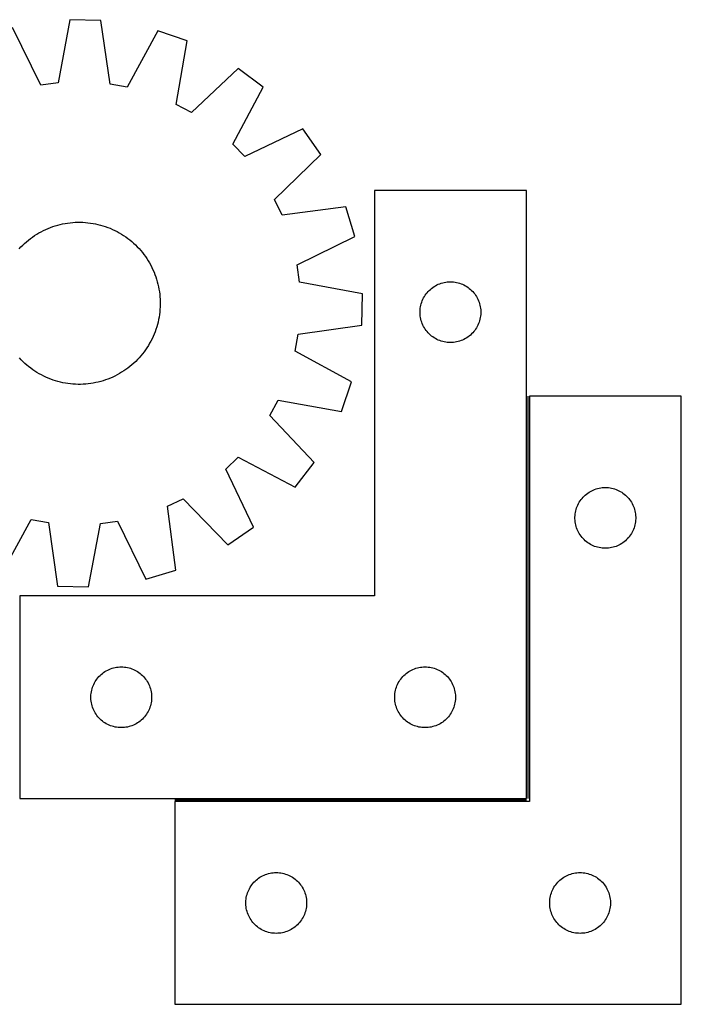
# Model space of a CAD drawing. Header units: millimetres. Extents: x 7 to 1493, y 7 to 496.
# Tile 5 of 5: x 1167 to 1493, y 11 to 496. Entities that reach past the tile are written whole.
import ezdxf

# ---------------------------------------------------------------- set-up
doc = ezdxf.new("R2010")
doc.units = ezdxf.units.MM
doc.layers.add('COMMON', color=5, linetype='CONTINUOUS', true_color=0x0000ff)
doc.layers.add('CUT', color=7, linetype='CONTINUOUS', true_color=0x000000)

msp = doc.modelspace()

# ---------------------------------------------------------------- linework, layer by layer
at = {"layer": 'COMMON'}
for p, q in [((1417.611038, 310.509064), (1417.611038, 112.009065)), ((1416.861038, 111.259065), (1243.361039, 111.259065))]:
    msp.add_line(p, q, dxfattribs=at)
at = {"layer": 'CUT'}
for p, q in [((1191.46669, 496.320913), (1185.639786, 465.095572)), ((1206.849054, 495.984148), (1191.46669, 496.320913)), ((1211.303804, 464.533712), (1206.849054, 495.984148)), ((1177.143677, 463.939932), (1163.188239, 492.474481)), ((1234.932072, 490.9038), (1219.741196, 463.007348)), ((1249.457504, 485.830106), (1234.932072, 490.9038)), ((1243.975503, 454.54237), (1249.457504, 485.830106)), ((1274.596127, 472.320278), (1251.528268, 450.483415)), ((1286.842776, 463.006303), (1274.596127, 472.320278)), ((1185.639786, 465.095572), (1177.143677, 463.939932)), ((1219.741196, 463.007348), (1211.303804, 464.533712)), ((1271.960641, 434.943929), (1286.842776, 463.006303)), ((1251.528268, 450.483415), (1243.975503, 454.54237)), ((1306.576261, 442.389431), (1277.889461, 428.749701)), ((1315.34534, 429.746892), (1306.576261, 442.389431)), ((1277.889461, 428.749701), (1271.960641, 434.943929)), ((1292.519838, 407.656821), (1315.34534, 429.746892)), ((1416.861038, 412.009065), (1341.861038, 412.009065)), ((1341.861038, 412.009065), (1341.861038, 212.009065)), ((1416.861038, 112.009065), (1416.861038, 412.009065)), ((1296.244359, 399.933654), (1292.519838, 407.656821)), ((1327.742036, 404.0411), (1296.244359, 399.933654)), ((1332.175166, 389.307536), (1327.742036, 404.0411)), ((1180.729105, 393.327073), (1181.896673, 393.791606)), ((1181.896673, 393.791606), (1183.078256, 394.219236)), ((1183.078256, 394.219236), (1184.272689, 394.609541)), ((1184.272689, 394.609541), (1185.478792, 394.962134)), ((1185.478792, 394.962134), (1186.695375, 395.27667)), ((1186.695375, 395.27667), (1187.921238, 395.552836)), ((1187.921238, 395.552836), (1189.15517, 395.790361)), ((1189.15517, 395.790361), (1190.395954, 395.98901)), ((1190.395954, 395.98901), (1191.642366, 396.148586)), ((1191.642366, 396.148586), (1192.893175, 396.268934)), ((1192.893175, 396.268934), (1194.147147, 396.349933)), ((1194.147147, 396.349933), (1195.403045, 396.391504)), ((1195.403045, 396.391504), (1196.659628, 396.393605)), ((1196.659628, 396.393605), (1197.915658, 396.356236)), ((1197.915658, 396.356236), (1199.169894, 396.279432)), ((1199.169894, 396.279432), (1200.421098, 396.163269)), ((1200.421098, 396.163269), (1201.668037, 396.007863)), ((1201.668037, 396.007863), (1202.909479, 395.813365)), ((1202.909479, 395.813365), (1204.144199, 395.57997)), ((1204.144199, 395.57997), (1205.370978, 395.307905)), ((1205.370978, 395.307905), (1206.588607, 394.997441)), ((1206.588607, 394.997441), (1207.795882, 394.648884)), ((1207.795882, 394.648884), (1208.991614, 394.262577)), ((1208.991614, 394.262577), (1210.174621, 393.838902)), ((1210.174621, 393.838902), (1211.343737, 393.378277)), ((1172.027954, 388.344718), (1173.043316, 389.085019)), ((1173.043316, 389.085019), (1174.081431, 389.793062)), ((1174.081431, 389.793062), (1175.141273, 390.468148)), ((1175.141273, 390.468148), (1176.221798, 391.10961)), ((1176.221798, 391.10961), (1177.321938, 391.716816)), ((1177.321938, 391.716816), (1178.440608, 392.289165)), ((1178.440608, 392.289165), (1179.576704, 392.826094)), ((1179.576704, 392.826094), (1180.729105, 393.327073)), ((1211.343737, 393.378277), (1212.497807, 392.881156)), ((1212.497807, 392.881156), (1213.635692, 392.34803)), ((1213.635692, 392.34803), (1214.756271, 391.779426)), ((1214.756271, 391.779426), (1215.858436, 391.175904)), ((1215.858436, 391.175904), (1216.9411, 390.53806)), ((1216.9411, 390.53806), (1218.003195, 389.866523)), ((1218.003195, 389.866523), (1219.043672, 389.161957)), ((1219.043672, 389.161957), (1220.061505, 388.425056)), ((1303.640616, 375.352098), (1332.175166, 389.307536)), ((1166.468002, 383.268526), (1167.32666, 384.185974)), ((1167.32666, 384.185974), (1168.213713, 385.075999)), ((1168.213713, 385.075999), (1169.128284, 385.937722)), ((1169.128284, 385.937722), (1170.069472, 386.770292)), ((1170.069472, 386.770292), (1171.036346, 387.572888)), ((1171.036346, 387.572888), (1172.027954, 388.344718)), ((1220.061505, 388.425056), (1221.055689, 387.656547)), ((1221.055689, 387.656547), (1222.025243, 386.85719)), ((1222.025243, 386.85719), (1222.96921, 386.027773)), ((1222.96921, 386.027773), (1223.886659, 385.169114)), ((1223.886659, 385.169114), (1224.776684, 384.282062)), ((1224.776684, 384.282062), (1225.638406, 383.36749)), ((1225.638406, 383.36749), (1226.470977, 382.426303)), ((1226.470977, 382.426303), (1227.273573, 381.459428)), ((1227.273573, 381.459428), (1228.045402, 380.467821)), ((1228.045402, 380.467821), (1228.785704, 379.452458)), ((1228.785704, 379.452458), (1229.493747, 378.414344)), ((1229.493747, 378.414344), (1230.168833, 377.354501)), ((1230.168833, 377.354501), (1230.810295, 376.273977)), ((1230.810295, 376.273977), (1231.4175, 375.173837)), ((1231.4175, 375.173837), (1231.98985, 374.055167)), ((1304.796256, 366.855989), (1303.640616, 375.352098)), ((1231.98985, 374.055167), (1232.526779, 372.919071)), ((1232.526779, 372.919071), (1233.027757, 371.76667)), ((1233.027757, 371.76667), (1233.49229, 370.599102)), ((1233.49229, 370.599102), (1233.91992, 369.417518)), ((1233.91992, 369.417518), (1234.310225, 368.223086)), ((1234.310225, 368.223086), (1234.662819, 367.016983)), ((1234.662819, 367.016983), (1234.977354, 365.8004)), ((1234.977354, 365.8004), (1235.25352, 364.574537)), ((1235.25352, 364.574537), (1235.491045, 363.340605)), ((1336.021597, 361.029085), (1304.796256, 366.855989)), ((1370.669721, 364.23449), (1371.310595, 364.665699)), ((1371.310595, 364.665699), (1371.972817, 365.063344)), ((1371.972817, 365.063344), (1372.654631, 365.426371)), ((1372.654631, 365.426371), (1373.354229, 365.753819)), ((1373.354229, 365.753819), (1374.069757, 366.044817)), ((1374.069757, 366.044817), (1374.799315, 366.298596)), ((1374.799315, 366.298596), (1375.540971, 366.514481)), ((1375.540971, 366.514481), (1376.292757, 366.6919)), ((1376.292757, 366.6919), (1377.052679, 366.830384)), ((1377.052679, 366.830384), (1377.818723, 366.929563)), ((1377.818723, 366.929563), (1378.588856, 366.989176)), ((1378.588856, 366.989176), (1379.361038, 367.009065)), ((1379.361038, 367.009065), (1380.133219, 366.989176)), ((1380.133219, 366.989176), (1380.903353, 366.929563)), ((1380.903353, 366.929563), (1381.669396, 366.830384)), ((1381.669396, 366.830384), (1382.429319, 366.6919)), ((1382.429319, 366.6919), (1383.181105, 366.514481)), ((1383.181105, 366.514481), (1383.92276, 366.298596)), ((1383.92276, 366.298596), (1384.652319, 366.044817)), ((1384.652319, 366.044817), (1385.367846, 365.753819)), ((1385.367846, 365.753819), (1386.067445, 365.426371)), ((1386.067445, 365.426371), (1386.749259, 365.063344)), ((1386.749259, 365.063344), (1387.411481, 364.665699)), ((1387.411481, 364.665699), (1388.052354, 364.23449)), ((1235.491045, 363.340605), (1235.689694, 362.099821)), ((1235.689694, 362.099821), (1235.849271, 360.853409)), ((1235.849271, 360.853409), (1235.969618, 359.6026)), ((1235.969618, 359.6026), (1236.050617, 358.348628)), ((1335.684833, 345.64672), (1336.021597, 361.029085)), ((1366.120856, 359.058716), (1366.501318, 359.730957)), ((1366.501318, 359.730957), (1366.915883, 360.382721)), ((1366.915883, 360.382721), (1367.363449, 361.012279)), ((1367.363449, 361.012279), (1367.842831, 361.617963)), ((1367.842831, 361.617963), (1368.352757, 362.198165)), ((1368.352757, 362.198165), (1368.891875, 362.751348)), ((1368.891875, 362.751348), (1369.458756, 363.276044)), ((1369.458756, 363.276044), (1370.051896, 363.770862)), ((1370.051896, 363.770862), (1370.669721, 364.23449)), ((1388.052354, 364.23449), (1388.67018, 363.770862)), ((1388.67018, 363.770862), (1389.26332, 363.276044)), ((1389.26332, 363.276044), (1389.8302, 362.751348)), ((1389.8302, 362.751348), (1390.369318, 362.198165)), ((1390.369318, 362.198165), (1390.879244, 361.617963)), ((1390.879244, 361.617963), (1391.358626, 361.012279)), ((1391.358626, 361.012279), (1391.806193, 360.382721)), ((1391.806193, 360.382721), (1392.220757, 359.730957)), ((1392.220757, 359.730957), (1392.60122, 359.058716)), ((1236.050617, 358.348628), (1236.092188, 357.09273)), ((1236.09429, 355.836147), (1236.05692, 354.580117)), ((1236.092188, 357.09273), (1236.09429, 355.836147)), ((1364.485198, 353.93504), (1364.604069, 354.698277)), ((1364.604069, 354.698277), (1364.762072, 355.454381)), ((1364.762072, 355.454381), (1364.95879, 356.20135)), ((1364.95879, 356.20135), (1365.193699, 356.937201)), ((1365.193699, 356.937201), (1365.466178, 357.659984)), ((1365.466178, 357.659984), (1365.775504, 358.367781)), ((1365.775504, 358.367781), (1366.120856, 359.058716)), ((1392.60122, 359.058716), (1392.946572, 358.367781)), ((1392.946572, 358.367781), (1393.255897, 357.659984)), ((1393.255897, 357.659984), (1393.528376, 356.937201)), ((1393.528376, 356.937201), (1393.763286, 356.20135)), ((1393.763286, 356.20135), (1393.960003, 355.454381)), ((1393.960003, 355.454381), (1394.118007, 354.698277)), ((1394.118007, 354.698277), (1394.236878, 353.93504)), ((1235.708547, 350.827738), (1235.51405, 349.586296)), ((1235.863954, 352.074676), (1235.708547, 350.827738)), ((1235.980116, 353.325881), (1235.863954, 352.074676)), ((1236.05692, 354.580117), (1235.980116, 353.325881)), ((1364.366011, 352.395284), (1364.405775, 353.166697)), ((1364.366011, 351.622846), (1364.366011, 352.395284)), ((1364.405775, 350.851433), (1364.366011, 351.622846)), ((1364.405775, 353.166697), (1364.485198, 353.93504)), ((1364.485198, 350.08309), (1364.405775, 350.851433)), ((1364.604069, 349.319854), (1364.485198, 350.08309)), ((1394.236878, 350.08309), (1394.118007, 349.319854)), ((1394.236878, 353.93504), (1394.316301, 353.166697)), ((1394.316301, 350.851433), (1394.236878, 350.08309)), ((1394.316301, 353.166697), (1394.356065, 352.395284)), ((1394.356065, 351.622846), (1394.316301, 350.851433)), ((1394.356065, 352.395284), (1394.356065, 351.622846)), ((1234.698126, 345.907168), (1234.349568, 344.699893)), ((1235.00859, 347.124797), (1234.698126, 345.907168)), ((1235.280654, 348.351576), (1235.00859, 347.124797)), ((1235.51405, 349.586296), (1235.280654, 348.351576)), ((1304.234396, 341.191971), (1335.684833, 345.64672)), ((1364.762072, 348.563749), (1364.604069, 349.319854)), ((1364.95879, 347.816781), (1364.762072, 348.563749)), ((1365.193699, 347.080929), (1364.95879, 347.816781)), ((1365.466178, 346.358147), (1365.193699, 347.080929)), ((1365.775504, 345.650349), (1365.466178, 346.358147)), ((1366.120856, 344.959414), (1365.775504, 345.650349)), ((1366.501318, 344.287173), (1366.120856, 344.959414)), ((1392.60122, 344.959414), (1392.220757, 344.287173)), ((1392.946572, 345.650349), (1392.60122, 344.959414)), ((1393.255897, 346.358147), (1392.946572, 345.650349)), ((1393.528376, 347.080929), (1393.255897, 346.358147)), ((1393.763286, 347.816781), (1393.528376, 347.080929)), ((1393.960003, 348.563749), (1393.763286, 347.816781)), ((1394.118007, 349.319854), (1393.960003, 348.563749)), ((1233.078961, 341.152038), (1232.581841, 339.997968)), ((1233.539586, 342.321154), (1233.078961, 341.152038)), ((1233.963261, 343.504161), (1233.539586, 342.321154)), ((1234.349568, 344.699893), (1233.963261, 343.504161)), ((1302.708033, 332.754579), (1304.234396, 341.191971)), ((1366.915883, 343.635409), (1366.501318, 344.287173)), ((1367.363449, 343.005851), (1366.915883, 343.635409)), ((1367.842831, 342.400167), (1367.363449, 343.005851)), ((1368.352757, 341.819965), (1367.842831, 342.400167)), ((1368.891875, 341.266782), (1368.352757, 341.819965)), ((1369.458756, 340.742086), (1368.891875, 341.266782)), ((1370.051896, 340.247268), (1369.458756, 340.742086)), ((1370.669721, 339.78364), (1370.051896, 340.247268)), ((1388.67018, 340.247268), (1388.052354, 339.78364)), ((1389.26332, 340.742086), (1388.67018, 340.247268)), ((1389.8302, 341.266782), (1389.26332, 340.742086)), ((1390.369318, 341.819965), (1389.8302, 341.266782)), ((1390.879244, 342.400167), (1390.369318, 341.819965)), ((1391.358626, 343.005851), (1390.879244, 342.400167)), ((1391.806193, 343.635409), (1391.358626, 343.005851)), ((1392.220757, 344.287173), (1391.806193, 343.635409)), ((1230.238744, 335.554675), (1229.567208, 334.49258)), ((1230.876588, 336.637339), (1230.238744, 335.554675)), ((1231.48011, 337.739504), (1230.876588, 336.637339)), ((1232.048715, 338.860082), (1231.48011, 337.739504)), ((1232.581841, 339.997968), (1232.048715, 338.860082)), ((1371.310595, 339.352432), (1370.669721, 339.78364)), ((1371.972817, 338.954787), (1371.310595, 339.352432)), ((1372.654631, 338.591759), (1371.972817, 338.954787)), ((1373.354229, 338.264312), (1372.654631, 338.591759)), ((1374.069757, 337.973313), (1373.354229, 338.264312)), ((1374.799315, 337.719534), (1374.069757, 337.973313)), ((1375.540971, 337.503649), (1374.799315, 337.719534)), ((1376.292757, 337.32623), (1375.540971, 337.503649)), ((1377.052679, 337.187747), (1376.292757, 337.32623)), ((1377.818723, 337.088567), (1377.052679, 337.187747)), ((1378.588856, 337.028954), (1377.818723, 337.088567)), ((1379.361038, 337.009065), (1378.588856, 337.028954)), ((1380.133219, 337.028954), (1379.361038, 337.009065)), ((1380.903353, 337.088567), (1380.133219, 337.028954)), ((1381.669396, 337.187747), (1380.903353, 337.088567)), ((1382.429319, 337.32623), (1381.669396, 337.187747)), ((1383.181105, 337.503649), (1382.429319, 337.32623)), ((1383.92276, 337.719534), (1383.181105, 337.503649)), ((1384.652319, 337.973313), (1383.92276, 337.719534)), ((1385.367846, 338.264312), (1384.652319, 337.973313)), ((1386.067445, 338.591759), (1385.367846, 338.264312)), ((1386.749259, 338.954787), (1386.067445, 338.591759)), ((1387.411481, 339.352432), (1386.749259, 338.954787)), ((1388.052354, 339.78364), (1387.411481, 339.352432)), ((1226.557875, 330.470532), (1225.728457, 329.526565)), ((1227.357232, 331.440086), (1226.557875, 330.470532)), ((1228.12574, 332.43427), (1227.357232, 331.440086)), ((1228.862641, 333.452103), (1228.12574, 332.43427)), ((1229.567208, 334.49258), (1228.862641, 333.452103)), ((1330.604485, 317.563702), (1302.708033, 332.754579)), ((1167.419775, 328.513029), (1166.558053, 329.4276)), ((1168.3098, 327.625976), (1167.419775, 328.513029)), ((1169.227249, 326.767317), (1168.3098, 327.625976)), ((1170.171216, 325.9379), (1169.227249, 326.767317)), ((1171.14077, 325.138543), (1170.171216, 325.9379)), ((1222.126987, 326.024798), (1221.160113, 325.222202)), ((1223.068175, 326.857368), (1222.126987, 326.024798)), ((1223.982746, 327.719091), (1223.068175, 326.857368)), ((1224.869799, 328.609116), (1223.982746, 327.719091)), ((1225.728457, 329.526565), (1224.869799, 328.609116)), ((1172.134954, 324.370035), (1171.14077, 325.138543)), ((1173.152787, 323.633134), (1172.134954, 324.370035)), ((1174.193264, 322.928567), (1173.152787, 323.633134)), ((1175.255359, 322.25703), (1174.193264, 322.928567)), ((1176.338023, 321.619186), (1175.255359, 322.25703)), ((1177.440188, 321.015664), (1176.338023, 321.619186)), ((1178.560767, 320.44706), (1177.440188, 321.015664)), ((1214.874521, 321.078275), (1213.755851, 320.505925)), ((1215.974661, 321.68548), (1214.874521, 321.078275)), ((1217.055186, 322.326942), (1215.974661, 321.68548)), ((1218.115028, 323.002028), (1217.055186, 322.326942)), ((1219.153143, 323.710071), (1218.115028, 323.002028)), ((1220.168505, 324.450373), (1219.153143, 323.710071)), ((1221.160113, 325.222202), (1220.168505, 324.450373)), ((1179.698652, 319.913934), (1178.560767, 320.44706)), ((1180.852723, 319.416813), (1179.698652, 319.913934)), ((1182.021838, 318.956188), (1180.852723, 319.416813)), ((1183.204845, 318.532513), (1182.021838, 318.956188)), ((1184.400577, 318.146206), (1183.204845, 318.532513)), ((1185.607853, 317.797649), (1184.400577, 318.146206)), ((1186.825481, 317.487185), (1185.607853, 317.797649)), ((1188.05226, 317.215121), (1186.825481, 317.487185)), ((1189.28698, 316.981725), (1188.05226, 317.215121)), ((1190.528422, 316.787228), (1189.28698, 316.981725)), ((1191.775361, 316.631821), (1190.528422, 316.787228)), ((1193.026565, 316.515659), (1191.775361, 316.631821)), ((1194.280801, 316.438855), (1193.026565, 316.515659)), ((1195.536831, 316.401485), (1194.280801, 316.438855)), ((1196.793415, 316.403587), (1195.536831, 316.401485)), ((1198.049312, 316.445158), (1196.793415, 316.403587)), ((1199.303284, 316.526157), (1198.049312, 316.445158)), ((1200.554093, 316.646504), (1199.303284, 316.526157)), ((1201.800505, 316.806081), (1200.554093, 316.646504)), ((1203.041289, 317.00473), (1201.800505, 316.806081)), ((1204.275221, 317.242254), (1203.041289, 317.00473)), ((1205.501084, 317.518421), (1204.275221, 317.242254)), ((1206.717667, 317.832956), (1205.501084, 317.518421)), ((1207.92377, 318.18555), (1206.717667, 317.832956)), ((1209.118203, 318.575854), (1207.92377, 318.18555)), ((1210.299786, 319.003484), (1209.118203, 318.575854)), ((1211.467354, 319.468018), (1210.299786, 319.003484)), ((1212.619755, 319.968996), (1211.467354, 319.468018)), ((1213.755851, 320.505925), (1212.619755, 319.968996)), ((1325.53079, 303.038271), (1330.604485, 317.563702)), ((1290.184099, 300.967507), (1294.243055, 308.520272)), ((1294.243055, 308.520272), (1325.53079, 303.038271)), ((1493.361039, 310.509064), (1418.361039, 310.509064)), ((1418.361039, 310.509064), (1418.361039, 110.509064)), ((1493.361039, 10.509064), (1493.361039, 310.509064)), ((1312.020963, 277.899647), (1290.184099, 300.967507)), ((1268.450385, 274.606313), (1274.644614, 280.535133)), ((1274.644614, 280.535133), (1302.706987, 265.652998)), ((1302.706987, 265.652998), (1312.020963, 277.899647)), ((1282.090116, 245.919513), (1268.450385, 274.606313)), ((1446.551897, 262.270861), (1447.169722, 262.734489)), ((1447.169722, 262.734489), (1447.810596, 263.165698)), ((1447.810596, 263.165698), (1448.472818, 263.563343)), ((1448.472818, 263.563343), (1449.154632, 263.92637)), ((1449.154632, 263.92637), (1449.85423, 264.253818)), ((1449.85423, 264.253818), (1450.569758, 264.544816)), ((1450.569758, 264.544816), (1451.299316, 264.798595)), ((1451.299316, 264.798595), (1452.040972, 265.01448)), ((1452.040972, 265.01448), (1452.792758, 265.191899)), ((1452.792758, 265.191899), (1453.55268, 265.330383)), ((1453.55268, 265.330383), (1454.318724, 265.429562)), ((1454.318724, 265.429562), (1455.088857, 265.489175)), ((1455.088857, 265.489175), (1455.861039, 265.509064)), ((1455.861039, 265.509064), (1456.63322, 265.489175)), ((1456.63322, 265.489175), (1457.403354, 265.429562)), ((1457.403354, 265.429562), (1458.169397, 265.330383)), ((1458.169397, 265.330383), (1458.92932, 265.191899)), ((1458.92932, 265.191899), (1459.681106, 265.01448)), ((1459.681106, 265.01448), (1460.422761, 264.798595)), ((1460.422761, 264.798595), (1461.15232, 264.544816)), ((1461.15232, 264.544816), (1461.867847, 264.253818)), ((1461.867847, 264.253818), (1462.567446, 263.92637)), ((1462.567446, 263.92637), (1463.24926, 263.563343)), ((1463.24926, 263.563343), (1463.911482, 263.165698)), ((1463.911482, 263.165698), (1464.552355, 262.734489)), ((1464.552355, 262.734489), (1465.170181, 262.270861)), ((1239.634338, 256.251416), (1247.357506, 259.975936)), ((1247.357506, 259.975936), (1269.447576, 237.150435)), ((1442.275505, 256.86778), (1442.620857, 257.558715)), ((1442.620857, 257.558715), (1443.001319, 258.230956)), ((1443.001319, 258.230956), (1443.415884, 258.88272)), ((1443.415884, 258.88272), (1443.86345, 259.512278)), ((1443.86345, 259.512278), (1444.342832, 260.117962)), ((1444.342832, 260.117962), (1444.852758, 260.698164)), ((1444.852758, 260.698164), (1445.391876, 261.251347)), ((1445.391876, 261.251347), (1445.958757, 261.776043)), ((1445.958757, 261.776043), (1446.551897, 262.270861)), ((1465.170181, 262.270861), (1465.763321, 261.776043)), ((1465.763321, 261.776043), (1466.330201, 261.251347)), ((1466.330201, 261.251347), (1466.869319, 260.698164)), ((1466.869319, 260.698164), (1467.379245, 260.117962)), ((1467.379245, 260.117962), (1467.858627, 259.512278)), ((1467.858627, 259.512278), (1468.306194, 258.88272)), ((1468.306194, 258.88272), (1468.720758, 258.230956)), ((1468.720758, 258.230956), (1469.101221, 257.558715)), ((1469.101221, 257.558715), (1469.446573, 256.86778)), ((1243.741784, 224.753739), (1239.634338, 256.251416)), ((1440.985199, 252.435039), (1441.10407, 253.198276)), ((1441.10407, 253.198276), (1441.262073, 253.95438)), ((1441.262073, 253.95438), (1441.458791, 254.701349)), ((1441.458791, 254.701349), (1441.6937, 255.4372)), ((1441.6937, 255.4372), (1441.966179, 256.159983)), ((1441.966179, 256.159983), (1442.275505, 256.86778)), ((1469.446573, 256.86778), (1469.755898, 256.159983)), ((1469.755898, 256.159983), (1470.028377, 255.4372)), ((1470.028377, 255.4372), (1470.263287, 254.701349)), ((1470.263287, 254.701349), (1470.460004, 253.95438)), ((1470.460004, 253.95438), (1470.618008, 253.198276)), ((1470.618008, 253.198276), (1470.736879, 252.435039)), ((1157.264387, 221.89129), (1172.455263, 249.787742)), ((1172.455263, 249.787742), (1180.892655, 248.261379)), ((1180.892655, 248.261379), (1185.347405, 216.810942)), ((1206.556673, 247.699519), (1215.052782, 248.855158)), ((1215.052782, 248.855158), (1229.00822, 220.320609)), ((1440.866012, 250.895283), (1440.905776, 251.666696)), ((1440.866012, 250.122845), (1440.866012, 250.895283)), ((1440.905776, 249.351432), (1440.866012, 250.122845)), ((1440.905776, 251.666696), (1440.985199, 252.435039)), ((1440.985199, 248.583089), (1440.905776, 249.351432)), ((1441.10407, 247.819853), (1440.985199, 248.583089)), ((1441.262073, 247.063748), (1441.10407, 247.819853)), ((1470.618008, 247.819853), (1470.460004, 247.063748)), ((1470.736879, 248.583089), (1470.618008, 247.819853)), ((1470.736879, 252.435039), (1470.816302, 251.666696)), ((1470.816302, 249.351432), (1470.736879, 248.583089)), ((1470.816302, 251.666696), (1470.856066, 250.895283)), ((1470.856066, 250.122845), (1470.816302, 249.351432)), ((1470.856066, 250.895283), (1470.856066, 250.122845)), ((1200.729769, 216.474177), (1206.556673, 247.699519)), ((1269.447576, 237.150435), (1282.090116, 245.919513)), ((1441.458791, 246.31678), (1441.262073, 247.063748)), ((1441.6937, 245.580928), (1441.458791, 246.31678)), ((1441.966179, 244.858146), (1441.6937, 245.580928)), ((1442.275505, 244.150348), (1441.966179, 244.858146)), ((1442.620857, 243.459413), (1442.275505, 244.150348)), ((1443.001319, 242.787172), (1442.620857, 243.459413)), ((1469.101221, 243.459413), (1468.720758, 242.787172)), ((1469.446573, 244.150348), (1469.101221, 243.459413)), ((1469.755898, 244.858146), (1469.446573, 244.150348)), ((1470.028377, 245.580928), (1469.755898, 244.858146)), ((1470.263287, 246.31678), (1470.028377, 245.580928)), ((1470.460004, 247.063748), (1470.263287, 246.31678)), ((1443.415884, 242.135408), (1443.001319, 242.787172)), ((1443.86345, 241.50585), (1443.415884, 242.135408)), ((1444.342832, 240.900166), (1443.86345, 241.50585)), ((1444.852758, 240.319964), (1444.342832, 240.900166)), ((1445.391876, 239.766781), (1444.852758, 240.319964)), ((1445.958757, 239.242085), (1445.391876, 239.766781)), ((1446.551897, 238.747267), (1445.958757, 239.242085)), ((1447.169722, 238.283639), (1446.551897, 238.747267)), ((1447.810596, 237.852431), (1447.169722, 238.283639)), ((1464.552355, 238.283639), (1463.911482, 237.852431)), ((1465.170181, 238.747267), (1464.552355, 238.283639)), ((1465.763321, 239.242085), (1465.170181, 238.747267)), ((1466.330201, 239.766781), (1465.763321, 239.242085)), ((1466.869319, 240.319964), (1466.330201, 239.766781)), ((1467.379245, 240.900166), (1466.869319, 240.319964)), ((1467.858627, 241.50585), (1467.379245, 240.900166)), ((1468.306194, 242.135408), (1467.858627, 241.50585)), ((1468.720758, 242.787172), (1468.306194, 242.135408)), ((1448.472818, 237.454786), (1447.810596, 237.852431)), ((1449.154632, 237.091758), (1448.472818, 237.454786)), ((1449.85423, 236.764311), (1449.154632, 237.091758)), ((1450.569758, 236.473312), (1449.85423, 236.764311)), ((1451.299316, 236.219533), (1450.569758, 236.473312)), ((1452.040972, 236.003648), (1451.299316, 236.219533)), ((1452.792758, 235.826229), (1452.040972, 236.003648)), ((1453.55268, 235.687746), (1452.792758, 235.826229)), ((1454.318724, 235.588566), (1453.55268, 235.687746)), ((1455.088857, 235.528953), (1454.318724, 235.588566)), ((1455.861039, 235.509064), (1455.088857, 235.528953)), ((1456.63322, 235.528953), (1455.861039, 235.509064)), ((1457.403354, 235.588566), (1456.63322, 235.528953)), ((1458.169397, 235.687746), (1457.403354, 235.588566)), ((1458.92932, 235.826229), (1458.169397, 235.687746)), ((1459.681106, 236.003648), (1458.92932, 235.826229)), ((1460.422761, 236.219533), (1459.681106, 236.003648)), ((1461.15232, 236.473312), (1460.422761, 236.219533)), ((1461.867847, 236.764311), (1461.15232, 236.473312)), ((1462.567446, 237.091758), (1461.867847, 236.764311)), ((1463.24926, 237.454786), (1462.567446, 237.091758)), ((1463.911482, 237.852431), (1463.24926, 237.454786)), ((1229.00822, 220.320609), (1243.741784, 224.753739)), ((1185.347405, 216.810942), (1200.729769, 216.474177)), ((1341.861038, 212.009065), (1166.861038, 212.009065)), ((1166.861038, 212.009065), (1166.861038, 112.009065)), ((1208.810595, 174.665699), (1209.472817, 175.063344)), ((1209.472817, 175.063344), (1210.154631, 175.426371)), ((1210.154631, 175.426371), (1210.854229, 175.753819)), ((1210.854229, 175.753819), (1211.569757, 176.044817)), ((1211.569757, 176.044817), (1212.299315, 176.298596)), ((1212.299315, 176.298596), (1213.040971, 176.514481)), ((1213.040971, 176.514481), (1213.792757, 176.6919)), ((1213.792757, 176.6919), (1214.552679, 176.830384)), ((1214.552679, 176.830384), (1215.318723, 176.929563)), ((1215.318723, 176.929563), (1216.088856, 176.989176)), ((1216.088856, 176.989176), (1216.861038, 177.009065)), ((1216.861038, 177.009065), (1217.633219, 176.989176)), ((1217.633219, 176.989176), (1218.403353, 176.929563)), ((1218.403353, 176.929563), (1219.169396, 176.830384)), ((1219.169396, 176.830384), (1219.929319, 176.6919)), ((1219.929319, 176.6919), (1220.681105, 176.514481)), ((1220.681105, 176.514481), (1221.42276, 176.298596)), ((1221.42276, 176.298596), (1222.152319, 176.044817)), ((1222.152319, 176.044817), (1222.867846, 175.753819)), ((1222.867846, 175.753819), (1223.567445, 175.426371)), ((1223.567445, 175.426371), (1224.249259, 175.063344)), ((1224.249259, 175.063344), (1224.911481, 174.665699)), ((1358.810595, 174.665699), (1359.472817, 175.063344)), ((1359.472817, 175.063344), (1360.154631, 175.426371)), ((1360.154631, 175.426371), (1360.854229, 175.753819)), ((1360.854229, 175.753819), (1361.569757, 176.044817)), ((1361.569757, 176.044817), (1362.299315, 176.298596)), ((1362.299315, 176.298596), (1363.040971, 176.514481)), ((1363.040971, 176.514481), (1363.792757, 176.6919)), ((1363.792757, 176.6919), (1364.552679, 176.830384)), ((1364.552679, 176.830384), (1365.318723, 176.929563)), ((1365.318723, 176.929563), (1366.088856, 176.989176)), ((1366.088856, 176.989176), (1366.861038, 177.009065)), ((1366.861038, 177.009065), (1367.633219, 176.989176)), ((1367.633219, 176.989176), (1368.403353, 176.929563)), ((1368.403353, 176.929563), (1369.169396, 176.830384)), ((1369.169396, 176.830384), (1369.929319, 176.6919)), ((1369.929319, 176.6919), (1370.681105, 176.514481)), ((1370.681105, 176.514481), (1371.42276, 176.298596)), ((1371.42276, 176.298596), (1372.152319, 176.044817)), ((1372.152319, 176.044817), (1372.867846, 175.753819)), ((1372.867846, 175.753819), (1373.567445, 175.426371)), ((1373.567445, 175.426371), (1374.249259, 175.063344)), ((1374.249259, 175.063344), (1374.911481, 174.665699)), ((1204.001318, 169.730957), (1204.415883, 170.382721)), ((1204.415883, 170.382721), (1204.863449, 171.012279)), ((1204.863449, 171.012279), (1205.342831, 171.617963)), ((1205.342831, 171.617963), (1205.852757, 172.198165)), ((1205.852757, 172.198165), (1206.391875, 172.751348)), ((1206.391875, 172.751348), (1206.958756, 173.276044)), ((1206.958756, 173.276044), (1207.551896, 173.770862)), ((1207.551896, 173.770862), (1208.169721, 174.23449)), ((1208.169721, 174.23449), (1208.810595, 174.665699)), ((1224.911481, 174.665699), (1225.552354, 174.23449)), ((1225.552354, 174.23449), (1226.17018, 173.770862)), ((1226.17018, 173.770862), (1226.76332, 173.276044)), ((1226.76332, 173.276044), (1227.3302, 172.751348)), ((1227.3302, 172.751348), (1227.869318, 172.198165)), ((1227.869318, 172.198165), (1228.379244, 171.617963)), ((1228.379244, 171.617963), (1228.858626, 171.012279)), ((1228.858626, 171.012279), (1229.306193, 170.382721)), ((1229.306193, 170.382721), (1229.720757, 169.730957)), ((1354.001318, 169.730957), (1354.415883, 170.382721)), ((1354.415883, 170.382721), (1354.863449, 171.012279)), ((1354.863449, 171.012279), (1355.342831, 171.617963)), ((1355.342831, 171.617963), (1355.852757, 172.198165)), ((1355.852757, 172.198165), (1356.391875, 172.751348)), ((1356.391875, 172.751348), (1356.958756, 173.276044)), ((1356.958756, 173.276044), (1357.551896, 173.770862)), ((1357.551896, 173.770862), (1358.169721, 174.23449)), ((1358.169721, 174.23449), (1358.810595, 174.665699)), ((1374.911481, 174.665699), (1375.552354, 174.23449)), ((1375.552354, 174.23449), (1376.17018, 173.770862)), ((1376.17018, 173.770862), (1376.76332, 173.276044)), ((1376.76332, 173.276044), (1377.3302, 172.751348)), ((1377.3302, 172.751348), (1377.869318, 172.198165)), ((1377.869318, 172.198165), (1378.379244, 171.617963)), ((1378.379244, 171.617963), (1378.858626, 171.012279)), ((1378.858626, 171.012279), (1379.306193, 170.382721)), ((1379.306193, 170.382721), (1379.720757, 169.730957)), ((1202.104069, 164.698277), (1202.262072, 165.454381)), ((1202.262072, 165.454381), (1202.45879, 166.20135)), ((1202.45879, 166.20135), (1202.693699, 166.937201)), ((1202.693699, 166.937201), (1202.966178, 167.659984)), ((1202.966178, 167.659984), (1203.275504, 168.367781)), ((1203.275504, 168.367781), (1203.620856, 169.058716)), ((1203.620856, 169.058716), (1204.001318, 169.730957)), ((1229.720757, 169.730957), (1230.10122, 169.058716)), ((1230.10122, 169.058716), (1230.446572, 168.367781)), ((1230.446572, 168.367781), (1230.755897, 167.659984)), ((1230.755897, 167.659984), (1231.028376, 166.937201)), ((1231.028376, 166.937201), (1231.263286, 166.20135)), ((1231.263286, 166.20135), (1231.460003, 165.454381)), ((1231.460003, 165.454381), (1231.618007, 164.698277)), ((1352.104069, 164.698277), (1352.262072, 165.454381)), ((1352.262072, 165.454381), (1352.45879, 166.20135)), ((1352.45879, 166.20135), (1352.693699, 166.937201)), ((1352.693699, 166.937201), (1352.966178, 167.659984)), ((1352.966178, 167.659984), (1353.275504, 168.367781)), ((1353.275504, 168.367781), (1353.620856, 169.058716)), ((1353.620856, 169.058716), (1354.001318, 169.730957)), ((1379.720757, 169.730957), (1380.10122, 169.058716)), ((1380.10122, 169.058716), (1380.446572, 168.367781)), ((1380.446572, 168.367781), (1380.755897, 167.659984)), ((1380.755897, 167.659984), (1381.028376, 166.937201)), ((1381.028376, 166.937201), (1381.263286, 166.20135)), ((1381.263286, 166.20135), (1381.460003, 165.454381)), ((1381.460003, 165.454381), (1381.618007, 164.698277)), ((1201.866011, 162.395284), (1201.905775, 163.166697)), ((1201.866011, 161.622846), (1201.866011, 162.395284)), ((1201.905775, 160.851433), (1201.866011, 161.622846)), ((1201.905775, 163.166697), (1201.985198, 163.93504)), ((1201.985198, 160.08309), (1201.905775, 160.851433)), ((1201.985198, 163.93504), (1202.104069, 164.698277)), ((1231.618007, 164.698277), (1231.736878, 163.93504)), ((1231.736878, 163.93504), (1231.816301, 163.166697)), ((1231.816301, 160.851433), (1231.736878, 160.08309)), ((1231.816301, 163.166697), (1231.856065, 162.395284)), ((1231.856065, 161.622846), (1231.816301, 160.851433)), ((1231.856065, 162.395284), (1231.856065, 161.622846)), ((1351.866011, 162.395284), (1351.905775, 163.166697)), ((1351.866011, 161.622846), (1351.866011, 162.395284)), ((1351.905775, 160.851433), (1351.866011, 161.622846)), ((1351.905775, 163.166697), (1351.985198, 163.93504)), ((1351.985198, 160.08309), (1351.905775, 160.851433)), ((1351.985198, 163.93504), (1352.104069, 164.698277)), ((1381.618007, 164.698277), (1381.736878, 163.93504)), ((1381.736878, 163.93504), (1381.816301, 163.166697)), ((1381.816301, 160.851433), (1381.736878, 160.08309)), ((1381.816301, 163.166697), (1381.856065, 162.395284)), ((1381.856065, 161.622846), (1381.816301, 160.851433)), ((1381.856065, 162.395284), (1381.856065, 161.622846)), ((1202.104069, 159.319854), (1201.985198, 160.08309)), ((1202.262072, 158.563749), (1202.104069, 159.319854)), ((1202.45879, 157.816781), (1202.262072, 158.563749)), ((1202.693699, 157.080929), (1202.45879, 157.816781)), ((1202.966178, 156.358147), (1202.693699, 157.080929)), ((1203.275504, 155.650349), (1202.966178, 156.358147)), ((1203.620856, 154.959414), (1203.275504, 155.650349)), ((1230.446572, 155.650349), (1230.10122, 154.959414)), ((1230.755897, 156.358147), (1230.446572, 155.650349)), ((1231.028376, 157.080929), (1230.755897, 156.358147)), ((1231.263286, 157.816781), (1231.028376, 157.080929)), ((1231.460003, 158.563749), (1231.263286, 157.816781)), ((1231.618007, 159.319854), (1231.460003, 158.563749)), ((1231.736878, 160.08309), (1231.618007, 159.319854)), ((1352.104069, 159.319854), (1351.985198, 160.08309)), ((1352.262072, 158.563749), (1352.104069, 159.319854)), ((1352.45879, 157.816781), (1352.262072, 158.563749)), ((1352.693699, 157.080929), (1352.45879, 157.816781)), ((1352.966178, 156.358147), (1352.693699, 157.080929)), ((1353.275504, 155.650349), (1352.966178, 156.358147)), ((1353.620856, 154.959414), (1353.275504, 155.650349)), ((1380.446572, 155.650349), (1380.10122, 154.959414)), ((1380.755897, 156.358147), (1380.446572, 155.650349)), ((1381.028376, 157.080929), (1380.755897, 156.358147)), ((1381.263286, 157.816781), (1381.028376, 157.080929)), ((1381.460003, 158.563749), (1381.263286, 157.816781)), ((1381.618007, 159.319854), (1381.460003, 158.563749)), ((1381.736878, 160.08309), (1381.618007, 159.319854)), ((1204.001318, 154.287173), (1203.620856, 154.959414)), ((1204.415883, 153.635409), (1204.001318, 154.287173)), ((1204.863449, 153.005851), (1204.415883, 153.635409)), ((1205.342831, 152.400167), (1204.863449, 153.005851)), ((1205.852757, 151.819965), (1205.342831, 152.400167)), ((1206.391875, 151.266782), (1205.852757, 151.819965)), ((1206.958756, 150.742086), (1206.391875, 151.266782)), ((1207.551896, 150.247268), (1206.958756, 150.742086)), ((1226.76332, 150.742086), (1226.17018, 150.247268)), ((1227.3302, 151.266782), (1226.76332, 150.742086)), ((1227.869318, 151.819965), (1227.3302, 151.266782)), ((1228.379244, 152.400167), (1227.869318, 151.819965)), ((1228.858626, 153.005851), (1228.379244, 152.400167)), ((1229.306193, 153.635409), (1228.858626, 153.005851)), ((1229.720757, 154.287173), (1229.306193, 153.635409)), ((1230.10122, 154.959414), (1229.720757, 154.287173)), ((1354.001318, 154.287173), (1353.620856, 154.959414)), ((1354.415883, 153.635409), (1354.001318, 154.287173)), ((1354.863449, 153.005851), (1354.415883, 153.635409)), ((1355.342831, 152.400167), (1354.863449, 153.005851)), ((1355.852757, 151.819965), (1355.342831, 152.400167)), ((1356.391875, 151.266782), (1355.852757, 151.819965)), ((1356.958756, 150.742086), (1356.391875, 151.266782)), ((1357.551896, 150.247268), (1356.958756, 150.742086)), ((1376.76332, 150.742086), (1376.17018, 150.247268)), ((1377.3302, 151.266782), (1376.76332, 150.742086)), ((1377.869318, 151.819965), (1377.3302, 151.266782)), ((1378.379244, 152.400167), (1377.869318, 151.819965)), ((1378.858626, 153.005851), (1378.379244, 152.400167)), ((1379.306193, 153.635409), (1378.858626, 153.005851)), ((1379.720757, 154.287173), (1379.306193, 153.635409)), ((1380.10122, 154.959414), (1379.720757, 154.287173)), ((1208.169721, 149.78364), (1207.551896, 150.247268)), ((1208.810595, 149.352432), (1208.169721, 149.78364)), ((1209.472817, 148.954787), (1208.810595, 149.352432)), ((1210.154631, 148.591759), (1209.472817, 148.954787)), ((1210.854229, 148.264312), (1210.154631, 148.591759)), ((1211.569757, 147.973313), (1210.854229, 148.264312)), ((1212.299315, 147.719534), (1211.569757, 147.973313)), ((1213.040971, 147.503649), (1212.299315, 147.719534)), ((1213.792757, 147.32623), (1213.040971, 147.503649)), ((1214.552679, 147.187747), (1213.792757, 147.32623)), ((1215.318723, 147.088567), (1214.552679, 147.187747)), ((1216.088856, 147.028954), (1215.318723, 147.088567)), ((1216.861038, 147.009065), (1216.088856, 147.028954)), ((1217.633219, 147.028954), (1216.861038, 147.009065)), ((1218.403353, 147.088567), (1217.633219, 147.028954)), ((1219.169396, 147.187747), (1218.403353, 147.088567)), ((1219.929319, 147.32623), (1219.169396, 147.187747)), ((1220.681105, 147.503649), (1219.929319, 147.32623)), ((1221.42276, 147.719534), (1220.681105, 147.503649)), ((1222.152319, 147.973313), (1221.42276, 147.719534)), ((1222.867846, 148.264312), (1222.152319, 147.973313)), ((1223.567445, 148.591759), (1222.867846, 148.264312)), ((1224.249259, 148.954787), (1223.567445, 148.591759)), ((1224.911481, 149.352432), (1224.249259, 148.954787)), ((1225.552354, 149.78364), (1224.911481, 149.352432)), ((1226.17018, 150.247268), (1225.552354, 149.78364)), ((1358.169721, 149.78364), (1357.551896, 150.247268)), ((1358.810595, 149.352432), (1358.169721, 149.78364)), ((1359.472817, 148.954787), (1358.810595, 149.352432)), ((1360.154631, 148.591759), (1359.472817, 148.954787)), ((1360.854229, 148.264312), (1360.154631, 148.591759)), ((1361.569757, 147.973313), (1360.854229, 148.264312)), ((1362.299315, 147.719534), (1361.569757, 147.973313)), ((1363.040971, 147.503649), (1362.299315, 147.719534)), ((1363.792757, 147.32623), (1363.040971, 147.503649)), ((1364.552679, 147.187747), (1363.792757, 147.32623)), ((1365.318723, 147.088567), (1364.552679, 147.187747)), ((1366.088856, 147.028954), (1365.318723, 147.088567)), ((1366.861038, 147.009065), (1366.088856, 147.028954)), ((1367.633219, 147.028954), (1366.861038, 147.009065)), ((1368.403353, 147.088567), (1367.633219, 147.028954)), ((1369.169396, 147.187747), (1368.403353, 147.088567)), ((1369.929319, 147.32623), (1369.169396, 147.187747)), ((1370.681105, 147.503649), (1369.929319, 147.32623)), ((1371.42276, 147.719534), (1370.681105, 147.503649)), ((1372.152319, 147.973313), (1371.42276, 147.719534)), ((1372.867846, 148.264312), (1372.152319, 147.973313)), ((1373.567445, 148.591759), (1372.867846, 148.264312)), ((1374.249259, 148.954787), (1373.567445, 148.591759)), ((1374.911481, 149.352432), (1374.249259, 148.954787)), ((1375.552354, 149.78364), (1374.911481, 149.352432)), ((1376.17018, 150.247268), (1375.552354, 149.78364)), ((1166.861038, 112.009065), (1416.861038, 112.009065)), ((1418.361039, 110.509064), (1243.361039, 110.509064)), ((1243.361039, 110.509064), (1243.361039, 10.509064)), ((1284.669722, 72.734489), (1285.310596, 73.165698)), ((1285.310596, 73.165698), (1285.972818, 73.563343)), ((1285.972818, 73.563343), (1286.654632, 73.92637)), ((1286.654632, 73.92637), (1287.35423, 74.253818)), ((1287.35423, 74.253818), (1288.069758, 74.544816)), ((1288.069758, 74.544816), (1288.799316, 74.798595)), ((1288.799316, 74.798595), (1289.540972, 75.01448)), ((1289.540972, 75.01448), (1290.292758, 75.191899)), ((1290.292758, 75.191899), (1291.05268, 75.330383)), ((1291.05268, 75.330383), (1291.818724, 75.429562)), ((1291.818724, 75.429562), (1292.588857, 75.489175)), ((1292.588857, 75.489175), (1293.361039, 75.509064)), ((1293.361039, 75.509064), (1294.13322, 75.489175)), ((1294.13322, 75.489175), (1294.903354, 75.429562)), ((1294.903354, 75.429562), (1295.669397, 75.330383)), ((1295.669397, 75.330383), (1296.42932, 75.191899)), ((1296.42932, 75.191899), (1297.181106, 75.01448)), ((1297.181106, 75.01448), (1297.922761, 74.798595)), ((1297.922761, 74.798595), (1298.65232, 74.544816)), ((1298.65232, 74.544816), (1299.367847, 74.253818)), ((1299.367847, 74.253818), (1300.067446, 73.92637)), ((1300.067446, 73.92637), (1300.74926, 73.563343)), ((1300.74926, 73.563343), (1301.411482, 73.165698)), ((1301.411482, 73.165698), (1302.052355, 72.734489)), ((1434.669722, 72.734489), (1435.310596, 73.165698)), ((1435.310596, 73.165698), (1435.972818, 73.563343)), ((1435.972818, 73.563343), (1436.654632, 73.92637)), ((1436.654632, 73.92637), (1437.35423, 74.253818)), ((1437.35423, 74.253818), (1438.069758, 74.544816)), ((1438.069758, 74.544816), (1438.799316, 74.798595)), ((1438.799316, 74.798595), (1439.540972, 75.01448)), ((1439.540972, 75.01448), (1440.292758, 75.191899)), ((1440.292758, 75.191899), (1441.05268, 75.330383)), ((1441.05268, 75.330383), (1441.818724, 75.429562)), ((1441.818724, 75.429562), (1442.588857, 75.489175)), ((1442.588857, 75.489175), (1443.361039, 75.509064)), ((1443.361039, 75.509064), (1444.13322, 75.489175)), ((1444.13322, 75.489175), (1444.903354, 75.429562)), ((1444.903354, 75.429562), (1445.669397, 75.330383)), ((1445.669397, 75.330383), (1446.42932, 75.191899)), ((1446.42932, 75.191899), (1447.181106, 75.01448)), ((1447.181106, 75.01448), (1447.922761, 74.798595)), ((1447.922761, 74.798595), (1448.65232, 74.544816)), ((1448.65232, 74.544816), (1449.367847, 74.253818)), ((1449.367847, 74.253818), (1450.067446, 73.92637)), ((1450.067446, 73.92637), (1450.74926, 73.563343)), ((1450.74926, 73.563343), (1451.411482, 73.165698)), ((1451.411482, 73.165698), (1452.052355, 72.734489)), ((1280.120857, 67.558715), (1280.501319, 68.230956)), ((1280.501319, 68.230956), (1280.915884, 68.88272)), ((1280.915884, 68.88272), (1281.36345, 69.512278)), ((1281.36345, 69.512278), (1281.842832, 70.117962)), ((1281.842832, 70.117962), (1282.352758, 70.698164)), ((1282.352758, 70.698164), (1282.891876, 71.251347)), ((1282.891876, 71.251347), (1283.458757, 71.776043)), ((1283.458757, 71.776043), (1284.051897, 72.270861)), ((1284.051897, 72.270861), (1284.669722, 72.734489)), ((1302.052355, 72.734489), (1302.670181, 72.270861)), ((1302.670181, 72.270861), (1303.263321, 71.776043)), ((1303.263321, 71.776043), (1303.830201, 71.251347)), ((1303.830201, 71.251347), (1304.369319, 70.698164)), ((1304.369319, 70.698164), (1304.879245, 70.117962)), ((1304.879245, 70.117962), (1305.358627, 69.512278)), ((1305.358627, 69.512278), (1305.806194, 68.88272)), ((1305.806194, 68.88272), (1306.220758, 68.230956)), ((1306.220758, 68.230956), (1306.601221, 67.558715)), ((1430.120857, 67.558715), (1430.501319, 68.230956)), ((1430.501319, 68.230956), (1430.915884, 68.88272)), ((1430.915884, 68.88272), (1431.36345, 69.512278)), ((1431.36345, 69.512278), (1431.842832, 70.117962)), ((1431.842832, 70.117962), (1432.352758, 70.698164)), ((1432.352758, 70.698164), (1432.891876, 71.251347)), ((1432.891876, 71.251347), (1433.458757, 71.776043)), ((1433.458757, 71.776043), (1434.051897, 72.270861)), ((1434.051897, 72.270861), (1434.669722, 72.734489)), ((1452.052355, 72.734489), (1452.670181, 72.270861)), ((1452.670181, 72.270861), (1453.263321, 71.776043)), ((1453.263321, 71.776043), (1453.830201, 71.251347)), ((1453.830201, 71.251347), (1454.369319, 70.698164)), ((1454.369319, 70.698164), (1454.879245, 70.117962)), ((1454.879245, 70.117962), (1455.358627, 69.512278)), ((1455.358627, 69.512278), (1455.806194, 68.88272)), ((1455.806194, 68.88272), (1456.220758, 68.230956)), ((1456.220758, 68.230956), (1456.601221, 67.558715)), ((1278.485199, 62.435039), (1278.60407, 63.198276)), ((1278.60407, 63.198276), (1278.762073, 63.95438)), ((1278.762073, 63.95438), (1278.958791, 64.701349)), ((1278.958791, 64.701349), (1279.1937, 65.4372)), ((1279.1937, 65.4372), (1279.466179, 66.159983)), ((1279.466179, 66.159983), (1279.775505, 66.86778)), ((1279.775505, 66.86778), (1280.120857, 67.558715)), ((1306.601221, 67.558715), (1306.946573, 66.86778)), ((1306.946573, 66.86778), (1307.255898, 66.159983)), ((1307.255898, 66.159983), (1307.528377, 65.4372)), ((1307.528377, 65.4372), (1307.763287, 64.701349)), ((1307.763287, 64.701349), (1307.960004, 63.95438)), ((1307.960004, 63.95438), (1308.118008, 63.198276)), ((1308.118008, 63.198276), (1308.236879, 62.435039)), ((1428.485199, 62.435039), (1428.60407, 63.198276)), ((1428.60407, 63.198276), (1428.762073, 63.95438)), ((1428.762073, 63.95438), (1428.958791, 64.701349)), ((1428.958791, 64.701349), (1429.1937, 65.4372)), ((1429.1937, 65.4372), (1429.466179, 66.159983)), ((1429.466179, 66.159983), (1429.775505, 66.86778)), ((1429.775505, 66.86778), (1430.120857, 67.558715)), ((1456.601221, 67.558715), (1456.946573, 66.86778)), ((1456.946573, 66.86778), (1457.255898, 66.159983)), ((1457.255898, 66.159983), (1457.528377, 65.4372)), ((1457.528377, 65.4372), (1457.763287, 64.701349)), ((1457.763287, 64.701349), (1457.960004, 63.95438)), ((1457.960004, 63.95438), (1458.118008, 63.198276)), ((1458.118008, 63.198276), (1458.236879, 62.435039)), ((1278.366012, 60.895283), (1278.405776, 61.666696)), ((1278.366012, 60.122845), (1278.366012, 60.895283)), ((1278.405776, 59.351432), (1278.366012, 60.122845)), ((1278.405776, 61.666696), (1278.485199, 62.435039)), ((1278.485199, 58.583089), (1278.405776, 59.351432)), ((1278.60407, 57.819853), (1278.485199, 58.583089)), ((1308.236879, 58.583089), (1308.118008, 57.819853)), ((1308.236879, 62.435039), (1308.316302, 61.666696)), ((1308.316302, 59.351432), (1308.236879, 58.583089)), ((1308.316302, 61.666696), (1308.356066, 60.895283)), ((1308.356066, 60.122845), (1308.316302, 59.351432)), ((1308.356066, 60.895283), (1308.356066, 60.122845)), ((1428.366012, 60.895283), (1428.405776, 61.666696)), ((1428.366012, 60.122845), (1428.366012, 60.895283)), ((1428.405776, 59.351432), (1428.366012, 60.122845)), ((1428.405776, 61.666696), (1428.485199, 62.435039)), ((1428.485199, 58.583089), (1428.405776, 59.351432)), ((1428.60407, 57.819853), (1428.485199, 58.583089)), ((1458.236879, 58.583089), (1458.118008, 57.819853)), ((1458.236879, 62.435039), (1458.316302, 61.666696)), ((1458.316302, 59.351432), (1458.236879, 58.583089)), ((1458.316302, 61.666696), (1458.356066, 60.895283)), ((1458.356066, 60.122845), (1458.316302, 59.351432)), ((1458.356066, 60.895283), (1458.356066, 60.122845)), ((1278.762073, 57.063748), (1278.60407, 57.819853)), ((1278.958791, 56.31678), (1278.762073, 57.063748)), ((1279.1937, 55.580928), (1278.958791, 56.31678)), ((1279.466179, 54.858146), (1279.1937, 55.580928)), ((1279.775505, 54.150348), (1279.466179, 54.858146)), ((1280.120857, 53.459413), (1279.775505, 54.150348)), ((1280.501319, 52.787172), (1280.120857, 53.459413)), ((1306.601221, 53.459413), (1306.220758, 52.787172)), ((1306.946573, 54.150348), (1306.601221, 53.459413)), ((1307.255898, 54.858146), (1306.946573, 54.150348)), ((1307.528377, 55.580928), (1307.255898, 54.858146)), ((1307.763287, 56.31678), (1307.528377, 55.580928)), ((1307.960004, 57.063748), (1307.763287, 56.31678)), ((1308.118008, 57.819853), (1307.960004, 57.063748)), ((1428.762073, 57.063748), (1428.60407, 57.819853)), ((1428.958791, 56.31678), (1428.762073, 57.063748)), ((1429.1937, 55.580928), (1428.958791, 56.31678)), ((1429.466179, 54.858146), (1429.1937, 55.580928)), ((1429.775505, 54.150348), (1429.466179, 54.858146)), ((1430.120857, 53.459413), (1429.775505, 54.150348)), ((1430.501319, 52.787172), (1430.120857, 53.459413)), ((1456.601221, 53.459413), (1456.220758, 52.787172)), ((1456.946573, 54.150348), (1456.601221, 53.459413)), ((1457.255898, 54.858146), (1456.946573, 54.150348)), ((1457.528377, 55.580928), (1457.255898, 54.858146)), ((1457.763287, 56.31678), (1457.528377, 55.580928)), ((1457.960004, 57.063748), (1457.763287, 56.31678)), ((1458.118008, 57.819853), (1457.960004, 57.063748)), ((1280.915884, 52.135408), (1280.501319, 52.787172)), ((1281.36345, 51.50585), (1280.915884, 52.135408)), ((1281.842832, 50.900166), (1281.36345, 51.50585)), ((1282.352758, 50.319964), (1281.842832, 50.900166)), ((1282.891876, 49.766781), (1282.352758, 50.319964)), ((1283.458757, 49.242085), (1282.891876, 49.766781)), ((1284.051897, 48.747267), (1283.458757, 49.242085)), ((1284.669722, 48.283639), (1284.051897, 48.747267)), ((1302.670181, 48.747267), (1302.052355, 48.283639)), ((1303.263321, 49.242085), (1302.670181, 48.747267)), ((1303.830201, 49.766781), (1303.263321, 49.242085)), ((1304.369319, 50.319964), (1303.830201, 49.766781)), ((1304.879245, 50.900166), (1304.369319, 50.319964)), ((1305.358627, 51.50585), (1304.879245, 50.900166)), ((1305.806194, 52.135408), (1305.358627, 51.50585)), ((1306.220758, 52.787172), (1305.806194, 52.135408)), ((1430.915884, 52.135408), (1430.501319, 52.787172)), ((1431.36345, 51.50585), (1430.915884, 52.135408)), ((1431.842832, 50.900166), (1431.36345, 51.50585)), ((1432.352758, 50.319964), (1431.842832, 50.900166)), ((1432.891876, 49.766781), (1432.352758, 50.319964)), ((1433.458757, 49.242085), (1432.891876, 49.766781)), ((1434.051897, 48.747267), (1433.458757, 49.242085)), ((1434.669722, 48.283639), (1434.051897, 48.747267)), ((1452.670181, 48.747267), (1452.052355, 48.283639)), ((1453.263321, 49.242085), (1452.670181, 48.747267)), ((1453.830201, 49.766781), (1453.263321, 49.242085)), ((1454.369319, 50.319964), (1453.830201, 49.766781)), ((1454.879245, 50.900166), (1454.369319, 50.319964)), ((1455.358627, 51.50585), (1454.879245, 50.900166)), ((1455.806194, 52.135408), (1455.358627, 51.50585)), ((1456.220758, 52.787172), (1455.806194, 52.135408)), ((1285.310596, 47.852431), (1284.669722, 48.283639)), ((1285.972818, 47.454786), (1285.310596, 47.852431)), ((1286.654632, 47.091758), (1285.972818, 47.454786)), ((1287.35423, 46.764311), (1286.654632, 47.091758)), ((1288.069758, 46.473312), (1287.35423, 46.764311)), ((1288.799316, 46.219533), (1288.069758, 46.473312)), ((1289.540972, 46.003648), (1288.799316, 46.219533)), ((1290.292758, 45.826229), (1289.540972, 46.003648)), ((1291.05268, 45.687746), (1290.292758, 45.826229)), ((1291.818724, 45.588566), (1291.05268, 45.687746)), ((1292.588857, 45.528953), (1291.818724, 45.588566)), ((1293.361039, 45.509064), (1292.588857, 45.528953)), ((1294.13322, 45.528953), (1293.361039, 45.509064)), ((1294.903354, 45.588566), (1294.13322, 45.528953)), ((1295.669397, 45.687746), (1294.903354, 45.588566)), ((1296.42932, 45.826229), (1295.669397, 45.687746)), ((1297.181106, 46.003648), (1296.42932, 45.826229)), ((1297.922761, 46.219533), (1297.181106, 46.003648)), ((1298.65232, 46.473312), (1297.922761, 46.219533)), ((1299.367847, 46.764311), (1298.65232, 46.473312)), ((1300.067446, 47.091758), (1299.367847, 46.764311)), ((1300.74926, 47.454786), (1300.067446, 47.091758)), ((1301.411482, 47.852431), (1300.74926, 47.454786)), ((1302.052355, 48.283639), (1301.411482, 47.852431)), ((1435.310596, 47.852431), (1434.669722, 48.283639)), ((1435.972818, 47.454786), (1435.310596, 47.852431)), ((1436.654632, 47.091758), (1435.972818, 47.454786)), ((1437.35423, 46.764311), (1436.654632, 47.091758)), ((1438.069758, 46.473312), (1437.35423, 46.764311)), ((1438.799316, 46.219533), (1438.069758, 46.473312)), ((1439.540972, 46.003648), (1438.799316, 46.219533)), ((1440.292758, 45.826229), (1439.540972, 46.003648)), ((1441.05268, 45.687746), (1440.292758, 45.826229)), ((1441.818724, 45.588566), (1441.05268, 45.687746)), ((1442.588857, 45.528953), (1441.818724, 45.588566)), ((1443.361039, 45.509064), (1442.588857, 45.528953)), ((1444.13322, 45.528953), (1443.361039, 45.509064)), ((1444.903354, 45.588566), (1444.13322, 45.528953)), ((1445.669397, 45.687746), (1444.903354, 45.588566)), ((1446.42932, 45.826229), (1445.669397, 45.687746)), ((1447.181106, 46.003648), (1446.42932, 45.826229)), ((1447.922761, 46.219533), (1447.181106, 46.003648)), ((1448.65232, 46.473312), (1447.922761, 46.219533)), ((1449.367847, 46.764311), (1448.65232, 46.473312)), ((1450.067446, 47.091758), (1449.367847, 46.764311)), ((1450.74926, 47.454786), (1450.067446, 47.091758)), ((1451.411482, 47.852431), (1450.74926, 47.454786)), ((1452.052355, 48.283639), (1451.411482, 47.852431)), ((1243.361039, 10.509064), (1493.361039, 10.509064))]:
    msp.add_line(p, q, dxfattribs=at)

doc.saveas('drawing.dxf')
